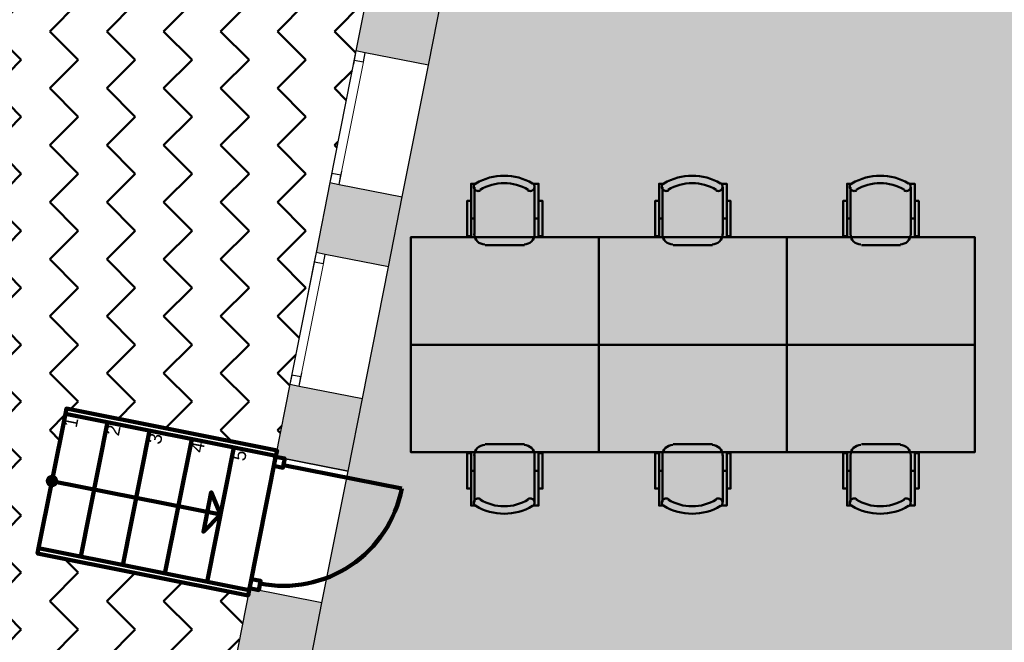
# Model space of a CAD drawing. Header units: metres. Extents: x -1 to 438, y -6 to 42.
# Tile 7 of 20: x 397.1 to 404.44, y 18.15 to 22.79. Entities that reach past the tile are written whole.
import ezdxf

# ---------------------------------------------------------------- set-up
doc = ezdxf.new("R2010")
doc.units = ezdxf.units.M
doc.linetypes.add('CONTINUA', pattern=[0])
doc.linetypes.add('PUNKT', pattern=[6.35, 0, -6.35])
for name, color, linetype, lineweight in [('3D P1 MURS EXISTENTS', 7, 'CONTINUA', 25), ('3D P1 MURS NOUS', 7, 'CONTINUA', 25), ('P1 FALS SOSTRE', 7, 'CONTINUA', 25), ('P1 MOBLES', 7, 'CONTINUA', 25)]:
    doc.layers.add(name, color=color, linetype=linetype, lineweight=lineweight)
doc.styles.add('ARIAL', font='arial.ttf')

# ---------------------------------------------------------------- blocks, each defined once
blk = doc.blocks.new('OBJETO_COMPLEJO_13')
at = {"layer": 'P1 MOBLES', "color": 202, "linetype": 'CONTINUA', "lineweight": 50, "transparency": 33554687}
for p, q in [((400.4877, 21.1862), (400.4877, 21.5375)), ((400.9364, 21.5375), (400.9364, 21.1862)), ((400.4623, 21.3047), (400.4877, 21.3047)), ((400.9661, 21.3047), (400.9364, 21.3047)), ((400.8602, 21.1057), (400.5681, 21.1057))]:
    blk.add_line(p, q, dxfattribs=at)
for points in [[(400.4623, 21.4359), (400.4327, 21.4359), (400.4327, 21.1735), (400.4623, 21.1735), (400.4623, 21.5629), (400.5004, 21.5629)], [(400.4969, 21.5673), (400.492, 21.5632), (400.4881, 21.5584), (400.4852, 21.553), (400.4835, 21.5473), (400.4828, 21.5412), (400.4833, 21.5352), (400.4851, 21.5292), (400.488, 21.5235), (400.492, 21.5186), (400.4968, 21.5146), (400.5022, 21.5117), (400.5079, 21.5099), (400.514, 21.5092), (400.52, 21.5097), (400.526, 21.5113), (400.5317, 21.5142)], [(400.8869, 21.5142), (400.8926, 21.5113), (400.8986, 21.5097), (400.9046, 21.5092), (400.9107, 21.5099), (400.9164, 21.5117), (400.9218, 21.5146), (400.9266, 21.5186), (400.9306, 21.5235), (400.9335, 21.5292), (400.9353, 21.5352), (400.9358, 21.5412), (400.9352, 21.5473), (400.9334, 21.553), (400.9305, 21.5584), (400.9266, 21.5632), (400.9217, 21.5673)], [(400.9661, 21.4359), (400.9957, 21.4359), (400.9957, 21.1735), (400.9661, 21.1735), (400.9661, 21.5629), (400.9237, 21.5629)], [(400.4871, 21.1896), (400.4887, 21.1738), (400.4932, 21.1591), (400.5004, 21.1458), (400.51, 21.1342), (400.5216, 21.1246), (400.5349, 21.1174), (400.5496, 21.1129), (400.5654, 21.1113)], [(400.8575, 21.1113), (400.8733, 21.1129), (400.888, 21.1174), (400.9013, 21.1246), (400.9128, 21.1342), (400.9224, 21.1458), (400.9296, 21.1591), (400.9342, 21.1738), (400.9358, 21.1896)]]:
    blk.add_lwpolyline(points, dxfattribs=at)
blk.add_lwpolyline([(401.4148, 20.3649), (400.0136, 20.3649), (400.0136, 21.165), (401.4148, 21.165), (401.4148, 20.3649)], close=True, dxfattribs=at)
for centre, radius, start, end in [((400.7094, 21.2068), 0.4167, 59.57383, 120.44578), ((400.7094, 21.228), 0.3405, 58.2581, 121.76492)]:
    blk.add_arc(centre, radius, start, end, dxfattribs=at)
blk = doc.blocks.new('OBJETO_COMPLEJO_14')
at = {"layer": 'P1 MOBLES', "color": 202, "linetype": 'CONTINUA', "lineweight": 50, "transparency": 33554687}
for p, q in [((400.8602, 19.6241), (400.5681, 19.6241)), ((400.4877, 19.5437), (400.4877, 19.1923)), ((400.9364, 19.1923), (400.9364, 19.5437)), ((400.4623, 19.4252), (400.4877, 19.4252)), ((400.9661, 19.4252), (400.9364, 19.4252))]:
    blk.add_line(p, q, dxfattribs=at)
blk.add_lwpolyline([(401.4148, 20.3649), (400.0136, 20.3649), (400.0136, 19.5649), (401.4148, 19.5649), (401.4148, 20.3649)], close=True, dxfattribs=at)
for points in [[(400.4871, 19.5403), (400.4887, 19.5561), (400.4932, 19.5708), (400.5004, 19.5841), (400.51, 19.5957), (400.5216, 19.6052), (400.5349, 19.6124), (400.5496, 19.617), (400.5654, 19.6186)], [(400.8575, 19.6186), (400.8733, 19.617), (400.888, 19.6124), (400.9013, 19.6052), (400.9128, 19.5957), (400.9224, 19.5841), (400.9296, 19.5708), (400.9342, 19.5561), (400.9358, 19.5403)], [(400.4623, 19.2939), (400.4327, 19.2939), (400.4327, 19.5564), (400.4623, 19.5564), (400.4623, 19.1669), (400.5004, 19.1669)], [(400.9661, 19.2939), (400.9957, 19.2939), (400.9957, 19.5564), (400.9661, 19.5564), (400.9661, 19.1669), (400.9237, 19.1669)], [(400.4969, 19.1625), (400.492, 19.1666), (400.4881, 19.1714), (400.4852, 19.1768), (400.4835, 19.1826), (400.4828, 19.1886), (400.4833, 19.1947), (400.4851, 19.2007), (400.488, 19.2063), (400.492, 19.2113), (400.4968, 19.2152), (400.5022, 19.2181), (400.5079, 19.22), (400.514, 19.2207), (400.52, 19.2202), (400.526, 19.2185), (400.5317, 19.2156)], [(400.8869, 19.2156), (400.8926, 19.2185), (400.8986, 19.2202), (400.9046, 19.2207), (400.9107, 19.22), (400.9164, 19.2181), (400.9218, 19.2152), (400.9266, 19.2113), (400.9306, 19.2063), (400.9335, 19.2007), (400.9353, 19.1947), (400.9358, 19.1886), (400.9352, 19.1826), (400.9334, 19.1768), (400.9305, 19.1714), (400.9266, 19.1666), (400.9217, 19.1625)]]:
    blk.add_lwpolyline(points, dxfattribs=at)
for centre, radius, start, end in [((400.7094, 19.5231), 0.4167, 239.55422, 300.42617), ((400.7094, 19.5019), 0.3405, 238.23508, 301.7419)]:
    blk.add_arc(centre, radius, start, end, dxfattribs=at)
blk = doc.blocks.new('OBJETO_COMPLEJO_15')
at = {"layer": 'P1 MOBLES', "color": 202, "linetype": 'CONTINUA', "lineweight": 50, "transparency": 33554687}
for p, q in [((401.8889, 21.1862), (401.8889, 21.5375)), ((402.3376, 21.5375), (402.3376, 21.1862)), ((401.8635, 21.3047), (401.8889, 21.3047)), ((402.3672, 21.3047), (402.3376, 21.3047)), ((402.2614, 21.1057), (401.9693, 21.1057))]:
    blk.add_line(p, q, dxfattribs=at)
for points in [[(401.8635, 21.4359), (401.8339, 21.4359), (401.8339, 21.1735), (401.8635, 21.1735), (401.8635, 21.5629), (401.9016, 21.5629)], [(401.8981, 21.5673), (401.8932, 21.5632), (401.8892, 21.5584), (401.8864, 21.553), (401.8846, 21.5473), (401.884, 21.5412), (401.8845, 21.5352), (401.8862, 21.5292), (401.8892, 21.5235), (401.8932, 21.5186), (401.898, 21.5146), (401.9034, 21.5117), (401.9091, 21.5099), (401.9151, 21.5092), (401.9212, 21.5097), (401.9272, 21.5113), (401.9329, 21.5142)], [(402.2881, 21.5142), (402.2938, 21.5113), (402.2997, 21.5097), (402.3058, 21.5092), (402.3118, 21.5099), (402.3176, 21.5117), (402.323, 21.5146), (402.3278, 21.5186), (402.3318, 21.5235), (402.3347, 21.5292), (402.3364, 21.5352), (402.337, 21.5412), (402.3363, 21.5473), (402.3346, 21.553), (402.3317, 21.5584), (402.3278, 21.5632), (402.3229, 21.5673)], [(402.3672, 21.4359), (402.3969, 21.4359), (402.3969, 21.1735), (402.3672, 21.1735), (402.3672, 21.5629), (402.3249, 21.5629)], [(401.8882, 21.1896), (401.8898, 21.1738), (401.8944, 21.1591), (401.9016, 21.1458), (401.9112, 21.1342), (401.9228, 21.1246), (401.9361, 21.1174), (401.9508, 21.1129), (401.9666, 21.1113)], [(402.2587, 21.1113), (402.2744, 21.1129), (402.2891, 21.1174), (402.3024, 21.1246), (402.314, 21.1342), (402.3236, 21.1458), (402.3308, 21.1591), (402.3354, 21.1738), (402.337, 21.1896)]]:
    blk.add_lwpolyline(points, dxfattribs=at)
blk.add_lwpolyline([(402.8159, 20.3649), (401.4148, 20.3649), (401.4148, 21.165), (402.8159, 21.165), (402.8159, 20.3649)], close=True, dxfattribs=at)
for centre, radius, start, end in [((402.1106, 21.2068), 0.4167, 59.57383, 120.44578), ((402.1106, 21.228), 0.3405, 58.2581, 121.76492)]:
    blk.add_arc(centre, radius, start, end, dxfattribs=at)
blk = doc.blocks.new('OBJETO_COMPLEJO_16')
at = {"layer": 'P1 MOBLES', "color": 202, "linetype": 'CONTINUA', "lineweight": 50, "transparency": 33554687}
for p, q in [((402.2614, 19.6241), (401.9693, 19.6241)), ((401.8889, 19.5437), (401.8889, 19.1923)), ((402.3376, 19.1923), (402.3376, 19.5437)), ((401.8635, 19.4252), (401.8889, 19.4252)), ((402.3672, 19.4252), (402.3376, 19.4252))]:
    blk.add_line(p, q, dxfattribs=at)
blk.add_lwpolyline([(402.8159, 20.3649), (401.4148, 20.3649), (401.4148, 19.5649), (402.8159, 19.5649), (402.8159, 20.3649)], close=True, dxfattribs=at)
for points in [[(401.8882, 19.5403), (401.8898, 19.5561), (401.8944, 19.5708), (401.9016, 19.5841), (401.9112, 19.5957), (401.9228, 19.6052), (401.9361, 19.6124), (401.9508, 19.617), (401.9666, 19.6186)], [(402.2587, 19.6186), (402.2744, 19.617), (402.2891, 19.6124), (402.3024, 19.6052), (402.314, 19.5957), (402.3236, 19.5841), (402.3308, 19.5708), (402.3354, 19.5561), (402.337, 19.5403)], [(401.8635, 19.2939), (401.8339, 19.2939), (401.8339, 19.5564), (401.8635, 19.5564), (401.8635, 19.1669), (401.9016, 19.1669)], [(402.3672, 19.2939), (402.3969, 19.2939), (402.3969, 19.5564), (402.3672, 19.5564), (402.3672, 19.1669), (402.3249, 19.1669)], [(401.8981, 19.1625), (401.8932, 19.1666), (401.8892, 19.1714), (401.8864, 19.1768), (401.8846, 19.1826), (401.884, 19.1886), (401.8845, 19.1947), (401.8862, 19.2007), (401.8892, 19.2063), (401.8932, 19.2113), (401.898, 19.2152), (401.9034, 19.2181), (401.9091, 19.22), (401.9151, 19.2207), (401.9212, 19.2202), (401.9272, 19.2185), (401.9329, 19.2156)], [(402.2881, 19.2156), (402.2938, 19.2185), (402.2997, 19.2202), (402.3058, 19.2207), (402.3118, 19.22), (402.3176, 19.2181), (402.323, 19.2152), (402.3278, 19.2113), (402.3318, 19.2063), (402.3347, 19.2007), (402.3364, 19.1947), (402.337, 19.1886), (402.3363, 19.1826), (402.3346, 19.1768), (402.3317, 19.1714), (402.3278, 19.1666), (402.3229, 19.1625)]]:
    blk.add_lwpolyline(points, dxfattribs=at)
for centre, radius, start, end in [((402.1106, 19.5231), 0.4167, 239.55422, 300.42617), ((402.1106, 19.5019), 0.3405, 238.23508, 301.7419)]:
    blk.add_arc(centre, radius, start, end, dxfattribs=at)
blk = doc.blocks.new('OBJETO_COMPLEJO_17')
at = {"layer": 'P1 MOBLES', "color": 202, "linetype": 'CONTINUA', "lineweight": 50, "transparency": 33554687}
for p, q in [((403.2901, 21.1862), (403.2901, 21.5375)), ((403.7388, 21.5375), (403.7388, 21.1862)), ((403.2647, 21.3047), (403.2901, 21.3047)), ((403.7684, 21.3047), (403.7388, 21.3047)), ((403.6626, 21.1057), (403.3705, 21.1057))]:
    blk.add_line(p, q, dxfattribs=at)
for points in [[(403.2647, 21.4359), (403.235, 21.4359), (403.235, 21.1735), (403.2647, 21.1735), (403.2647, 21.5629), (403.3028, 21.5629)], [(403.2993, 21.5673), (403.2943, 21.5632), (403.2904, 21.5584), (403.2876, 21.553), (403.2858, 21.5473), (403.2852, 21.5412), (403.2857, 21.5352), (403.2874, 21.5292), (403.2904, 21.5235), (403.2944, 21.5186), (403.2992, 21.5146), (403.3045, 21.5117), (403.3103, 21.5099), (403.3163, 21.5092), (403.3224, 21.5097), (403.3284, 21.5113), (403.3341, 21.5142)], [(403.6893, 21.5142), (403.695, 21.5113), (403.7009, 21.5097), (403.707, 21.5092), (403.713, 21.5099), (403.7188, 21.5117), (403.7242, 21.5146), (403.7289, 21.5186), (403.7329, 21.5235), (403.7359, 21.5292), (403.7376, 21.5352), (403.7381, 21.5412), (403.7375, 21.5473), (403.7358, 21.553), (403.7329, 21.5584), (403.729, 21.5632), (403.7241, 21.5673)], [(403.7684, 21.4359), (403.798, 21.4359), (403.798, 21.1735), (403.7684, 21.1735), (403.7684, 21.5629), (403.7261, 21.5629)], [(403.2894, 21.1896), (403.291, 21.1738), (403.2956, 21.1591), (403.3028, 21.1458), (403.3124, 21.1342), (403.3239, 21.1246), (403.3372, 21.1174), (403.3519, 21.1129), (403.3677, 21.1113)], [(403.6598, 21.1113), (403.6756, 21.1129), (403.6903, 21.1174), (403.7036, 21.1246), (403.7152, 21.1342), (403.7248, 21.1458), (403.732, 21.1591), (403.7366, 21.1738), (403.7381, 21.1896)]]:
    blk.add_lwpolyline(points, dxfattribs=at)
blk.add_lwpolyline([(404.2171, 20.3649), (402.8159, 20.3649), (402.8159, 21.165), (404.2171, 21.165), (404.2171, 20.3649)], close=True, dxfattribs=at)
for centre, radius, start, end in [((403.5117, 21.2068), 0.4167, 59.57383, 120.44578), ((403.5117, 21.228), 0.3405, 58.2581, 121.76492)]:
    blk.add_arc(centre, radius, start, end, dxfattribs=at)
blk = doc.blocks.new('OBJETO_COMPLEJO_18')
at = {"layer": 'P1 MOBLES', "color": 202, "linetype": 'CONTINUA', "lineweight": 50, "transparency": 33554687}
for p, q in [((403.6626, 19.6241), (403.3705, 19.6241)), ((403.2901, 19.5437), (403.2901, 19.1923)), ((403.7388, 19.1923), (403.7388, 19.5437)), ((403.2647, 19.4252), (403.2901, 19.4252)), ((403.7684, 19.4252), (403.7388, 19.4252))]:
    blk.add_line(p, q, dxfattribs=at)
blk.add_lwpolyline([(404.2171, 20.3649), (402.8159, 20.3649), (402.8159, 19.5649), (404.2171, 19.5649), (404.2171, 20.3649)], close=True, dxfattribs=at)
for points in [[(403.2894, 19.5403), (403.291, 19.5561), (403.2956, 19.5708), (403.3028, 19.5841), (403.3124, 19.5957), (403.3239, 19.6052), (403.3372, 19.6124), (403.3519, 19.617), (403.3677, 19.6186)], [(403.6598, 19.6186), (403.6756, 19.617), (403.6903, 19.6124), (403.7036, 19.6052), (403.7152, 19.5957), (403.7248, 19.5841), (403.732, 19.5708), (403.7366, 19.5561), (403.7381, 19.5403)], [(403.2647, 19.2939), (403.235, 19.2939), (403.235, 19.5564), (403.2647, 19.5564), (403.2647, 19.1669), (403.3028, 19.1669)], [(403.7684, 19.2939), (403.798, 19.2939), (403.798, 19.5564), (403.7684, 19.5564), (403.7684, 19.1669), (403.7261, 19.1669)], [(403.2993, 19.1625), (403.2943, 19.1666), (403.2904, 19.1714), (403.2876, 19.1768), (403.2858, 19.1826), (403.2852, 19.1886), (403.2857, 19.1947), (403.2874, 19.2007), (403.2904, 19.2063), (403.2944, 19.2113), (403.2992, 19.2152), (403.3045, 19.2181), (403.3103, 19.22), (403.3163, 19.2207), (403.3224, 19.2202), (403.3284, 19.2185), (403.3341, 19.2156)], [(403.6893, 19.2156), (403.695, 19.2185), (403.7009, 19.2202), (403.707, 19.2207), (403.713, 19.22), (403.7188, 19.2181), (403.7242, 19.2152), (403.7289, 19.2113), (403.7329, 19.2063), (403.7359, 19.2007), (403.7376, 19.1947), (403.7381, 19.1886), (403.7375, 19.1826), (403.7358, 19.1768), (403.7329, 19.1714), (403.729, 19.1666), (403.7241, 19.1625)]]:
    blk.add_lwpolyline(points, dxfattribs=at)
for centre, radius, start, end in [((403.5117, 19.5231), 0.4167, 239.55422, 300.42617), ((403.5117, 19.5019), 0.3405, 238.23508, 301.7419)]:
    blk.add_arc(centre, radius, start, end, dxfattribs=at)

msp = doc.modelspace()

# ---------------------------------------------------------------- hatches: boundary and pattern name
at = {"layer": '3D P1 MURS EXISTENTS', "linetype": 'CONTINUA', "lineweight": 18, "true_color": 0xa0a0a0, "transparency": 33554687}
for points in [[(399.9162, 24.1222), (399.6053, 22.5527), (400.1448, 22.4458), (400.4557, 24.0153)], [(399.3077, 21.0509), (399.8472, 20.9441), (399.9504, 21.4649), (399.4109, 21.5718)], [(399.6529, 19.9631), (399.1134, 20.07), (399.0065, 19.5305), (399.546, 19.4236)], [(398.8121, 18.5496), (398.5038, 16.9935), (399.0434, 16.8866), (399.3517, 18.4427)]]:
    msp.add_hatch(color=253, dxfattribs=at).paths.add_polyline_path(points)
at = {"layer": 'P1 FALS SOSTRE', "true_color": 0xb2fbaa, "transparency": 33554687}
h = msp.add_hatch(color=71, dxfattribs=at)
h.paths.add_polyline_path([(421.407, 16.5095), (421.407, 23.7407), (421.337, 23.7407), (421.337, 24.2395), (417.447, 24.2395), (417.447, 23.4895), (416.517, 23.4895), (416.517, 21.7095), (416.487, 21.7095), (416.487, 20.9595), (416.517, 20.9595), (416.517, 19.5595), (416.0484, 19.5595), (416.0484, 18.7948), (416.2654, 18.49), (416.2666, 18.4909), (416.3059, 18.4331), (416.2489, 18.3925), (416.2484, 18.3932), (416.2219, 18.375), (415.9819, 18.2273), (415.7346, 18.0923), (415.4804, 17.9705), (415.2203, 17.8621), (414.9548, 17.7675), (414.6848, 17.687), (414.4109, 17.6206), (414.1339, 17.5687), (413.8546, 17.5314), (413.5737, 17.5087), (413.292, 17.5008), (413.0103, 17.5076), (412.7293, 17.5292), (412.4499, 17.5654), (412.1727, 17.6162), (411.8985, 17.6815), (411.6282, 17.761), (411.3623, 17.8545), (411.1018, 17.9618), (410.8472, 18.0827), (410.5993, 18.2166), (410.5542, 18.2441), (410.5516, 18.2396), (409.747, 18.2396), (409.747, 18.1095), (409.627, 18.1095), (409.627, 22.0762), (409.5179, 22.1774), (409.3185, 22.3439), (409.1106, 22.4998), (408.8949, 22.6445), (408.6719, 22.7778), (408.4422, 22.8992), (408.2065, 23.0084), (407.9654, 23.1051), (407.7196, 23.1891), (407.507, 23.2495), (407.51, 23.2607), (407.507, 23.2617), (407.507, 24.1595), (406.177, 24.1595), (406.177, 23.4195), (400.3377, 23.4195), (399.0648, 16.995), (403.3752, 16.5095)])
h.paths.add_polyline_path([(420.7423, 23.9213), (420.7499, 23.9643), (420.7648, 24.0054), (420.7867, 24.0432), (420.8148, 24.0767), (420.8482, 24.1048), (420.8861, 24.1266), (420.9271, 24.1416), (420.9701, 24.1491), (421.0138, 24.1491), (421.0569, 24.1416), (421.0979, 24.1266), (421.1357, 24.1048), (421.1692, 24.0767), (421.1973, 24.0432), (421.2191, 24.0054), (421.2341, 23.9643), (421.2417, 23.9213), (421.2417, 23.8776), (421.2341, 23.8346), (421.2191, 23.7935), (421.1973, 23.7557), (421.1692, 23.7222), (421.1357, 23.6942), (421.0979, 23.6723), (421.0569, 23.6574), (421.0138, 23.6498), (420.9701, 23.6498), (420.9271, 23.6574), (420.8861, 23.6723), (420.8482, 23.6942), (420.8148, 23.7222), (420.7867, 23.7557), (420.7648, 23.7935), (420.7499, 23.8346), (420.7423, 23.8776)], flags=16)
h.paths.add_polyline_path([(421.1357, 18.0048), (421.1692, 17.9767), (421.1973, 17.9432), (421.2191, 17.9054), (421.2341, 17.8643), (421.2417, 17.8213), (421.2417, 17.7776), (421.2341, 17.7346), (421.2191, 17.6935), (421.1973, 17.6557), (421.1692, 17.6222), (421.1357, 17.5942), (421.0979, 17.5723), (421.0569, 17.5574), (421.0138, 17.5498), (420.9701, 17.5498), (420.9271, 17.5574), (420.8861, 17.5723), (420.8482, 17.5942), (420.8148, 17.6222), (420.7867, 17.6557), (420.7648, 17.6935), (420.7499, 17.7346), (420.7423, 17.7776), (420.7423, 17.8213), (420.7499, 17.8643), (420.7648, 17.9054), (420.7867, 17.9432), (420.8148, 17.9767), (420.8482, 18.0048), (420.8861, 18.0266), (420.9271, 18.0416), (420.9701, 18.0491), (421.0138, 18.0491), (421.0569, 18.0416), (421.0979, 18.0266)], flags=16)
h.paths.add_polyline_path([(416.3142, 17.9767), (416.3423, 17.9432), (416.3641, 17.9054), (416.3791, 17.8643), (416.3867, 17.8213), (416.3867, 17.7776), (416.3791, 17.7346), (416.3641, 17.6935), (416.3423, 17.6557), (416.3142, 17.6222), (416.2807, 17.5942), (416.2429, 17.5723), (416.2019, 17.5574), (416.1588, 17.5498), (416.1151, 17.5498), (416.0721, 17.5574), (416.0311, 17.5723), (415.9932, 17.5942), (415.9598, 17.6222), (415.9317, 17.6557), (415.9098, 17.6935), (415.8949, 17.7346), (415.8873, 17.7776), (415.8873, 17.8213), (415.8949, 17.8643), (415.9098, 17.9054), (415.9317, 17.9432), (415.9598, 17.9767), (415.9932, 18.0048), (416.0311, 18.0266), (416.0721, 18.0416), (416.1151, 18.0491), (416.1588, 18.0491), (416.2019, 18.0416), (416.2429, 18.0266), (416.2807, 18.0048)], flags=16)
h.paths.add_polyline_path([(405.9807, 18.0048), (406.0142, 17.9767), (406.0423, 17.9432), (406.0641, 17.9054), (406.0791, 17.8643), (406.0867, 17.8213), (406.0867, 17.7776), (406.0791, 17.7346), (406.0641, 17.6935), (406.0423, 17.6557), (406.0142, 17.6222), (405.9807, 17.5942), (405.9429, 17.5723), (405.9019, 17.5574), (405.8588, 17.5498), (405.8151, 17.5498), (405.7721, 17.5574), (405.7311, 17.5723), (405.6932, 17.5942), (405.6598, 17.6222), (405.6317, 17.6557), (405.6098, 17.6935), (405.5949, 17.7346), (405.5873, 17.7776), (405.5873, 17.8213), (405.5949, 17.8643), (405.6098, 17.9054), (405.6317, 17.9432), (405.6598, 17.9767), (405.6932, 18.0048), (405.7311, 18.0266), (405.7721, 18.0416), (405.8151, 18.0491), (405.8588, 18.0491), (405.9019, 18.0416), (405.9429, 18.0266)], flags=16)
h.paths.add_polyline_path([(401.1642, 17.9767), (401.1923, 17.9432), (401.2141, 17.9054), (401.2291, 17.8643), (401.2367, 17.8213), (401.2367, 17.7776), (401.2291, 17.7346), (401.2141, 17.6935), (401.1923, 17.6557), (401.1642, 17.6222), (401.1307, 17.5942), (401.0929, 17.5723), (401.0519, 17.5574), (401.0088, 17.5498), (400.9651, 17.5498), (400.9221, 17.5574), (400.8811, 17.5723), (400.8432, 17.5942), (400.8098, 17.6222), (400.7817, 17.6557), (400.7598, 17.6935), (400.7449, 17.7346), (400.7373, 17.7776), (400.7373, 17.8213), (400.7449, 17.8643), (400.7598, 17.9054), (400.7817, 17.9432), (400.8098, 17.9767), (400.8432, 18.0048), (400.8811, 18.0266), (400.9221, 18.0416), (400.9651, 18.0491), (401.0088, 18.0491), (401.0519, 18.0416), (401.0929, 18.0266), (401.1307, 18.0048)], flags=16)
h.paths.add_polyline_path([(410.8775, 18.0048), (410.911, 17.9767), (410.939, 17.9432), (410.9609, 17.9054), (410.9758, 17.8643), (410.9834, 17.8213), (410.9834, 17.7776), (410.9758, 17.7346), (410.9609, 17.6935), (410.939, 17.6557), (410.911, 17.6222), (410.8775, 17.5942), (410.8396, 17.5723), (410.7986, 17.5574), (410.7556, 17.5498), (410.7119, 17.5498), (410.6689, 17.5574), (410.6278, 17.5723), (410.59, 17.5942), (410.5565, 17.6222), (410.5284, 17.6557), (410.5066, 17.6935), (410.4916, 17.7346), (410.484, 17.7776), (410.484, 17.8213), (410.4916, 17.8643), (410.5066, 17.9054), (410.5284, 17.9432), (410.5565, 17.9767), (410.59, 18.0048), (410.6278, 18.0266), (410.6689, 18.0416), (410.7119, 18.0491), (410.7556, 18.0491), (410.7986, 18.0416), (410.8396, 18.0266)], flags=16)
at = {"layer": 'P1 MOBLES', "linetype": 'CONTINUA', "lineweight": 50, "transparency": 33554687}
h = msp.add_hatch(dxfattribs=at)
h.set_pattern_fill('TRAMA', color=202, scale=0.3, angle=135, style=0, pattern_type=2)
h.set_pattern_definition([(135, (-0.84853, 6e-17), (-0.42426407, 3e-17), [0.3, -0.3]), (225, (-0.84853, 6e-17), (-7e-17, -0.42426407), [0.3, -0.3])])
h.paths.add_polyline_path([(400.4234, 26.6821), (400.6941, 28.0485), (394.4398, 28.0485), (394.4398, 13.2195), (397.7561, 13.2195), (398.8018, 18.4972), (397.2323, 18.8081), (397.446, 19.8872), (399.0155, 19.5762), (400.2096, 25.603), (398.6401, 25.914), (398.8539, 26.993)], flags=0)

# ---------------------------------------------------------------- linework, layer by layer
at = {"layer": '3D P1 MURS EXISTENTS', "color": 7, "linetype": 'CONTINUA', "lineweight": 25, "transparency": 33554687}
for p, q in [((399.9162, 24.1222), (399.6053, 22.5527)), ((400.1448, 22.4458), (400.4557, 24.0153)), ((399.6053, 22.5527), (399.4109, 21.5718)), ((399.6739, 22.5391), (399.6053, 22.5527)), ((400.1448, 22.4458), (399.6739, 22.5391)), ((399.9504, 21.4649), (400.1448, 22.4458)), ((399.4109, 21.5718), (399.3077, 21.0509)), ((399.4109, 21.5718), (399.4796, 21.5582)), ((399.4796, 21.5582), (399.9504, 21.4649)), ((399.8472, 20.9441), (399.9504, 21.4649)), ((399.3077, 21.0509), (399.1134, 20.07)), ((399.3764, 21.0373), (399.3077, 21.0509)), ((399.8472, 20.9441), (399.3764, 21.0373)), ((399.6529, 19.9631), (399.8472, 20.9441)), ((399.1134, 20.07), (399.0065, 19.5305)), ((399.1134, 20.07), (399.182, 20.0564)), ((399.182, 20.0564), (399.6529, 19.9631)), ((399.546, 19.4236), (399.6529, 19.9631)), ((399.0065, 19.5305), (399.546, 19.4236)), ((398.8121, 18.5496), (398.5038, 16.9935)), ((399.3517, 18.4427), (398.8121, 18.5496)), ((399.0434, 16.8866), (399.3517, 18.4427))]:
    msp.add_line(p, q, dxfattribs=at)
at = {"layer": '3D P1 MURS EXISTENTS', "color": 7, "linetype": 'PUNKT', "lineweight": 25, "transparency": 33554687}
for p, q in [((399.6053, 22.5527), (399.4109, 21.5718)), ((399.4796, 21.5582), (399.6739, 22.5391)), ((399.6739, 22.5391), (399.6053, 22.5527)), ((399.4109, 21.5718), (399.4796, 21.5582)), ((399.3077, 21.0509), (399.1134, 20.07)), ((399.182, 20.0564), (399.3764, 21.0373)), ((399.3764, 21.0373), (399.3077, 21.0509)), ((399.1134, 20.07), (399.182, 20.0564))]:
    msp.add_line(p, q, dxfattribs=at)
at = {"layer": '3D P1 MURS EXISTENTS', "color": 7, "linetype": 'CONTINUA', "lineweight": 25, "transparency": 33554687}
for points in [[(399.6053, 22.5527), (399.5917, 22.484), (399.6603, 22.4704), (399.6739, 22.5391), (399.6053, 22.5527)], [(399.4245, 21.6404), (399.4109, 21.5718), (399.4796, 21.5582), (399.4932, 21.6268), (399.4245, 21.6404)], [(399.3077, 21.0509), (399.2941, 20.9823), (399.3628, 20.9687), (399.3764, 21.0373), (399.3077, 21.0509)], [(399.127, 20.1387), (399.1134, 20.07), (399.182, 20.0564), (399.1956, 20.1251), (399.127, 20.1387)]]:
    msp.add_lwpolyline(points, close=True, dxfattribs=at)
at = {"layer": '3D P1 MURS EXISTENTS', "color": 40, "linetype": 'CONTINUA', "lineweight": 18, "transparency": 33554687}
for points in [[(399.5917, 22.484), (399.4245, 21.6404), (399.4932, 21.6268), (399.6603, 22.4704), (399.5917, 22.484)], [(399.2941, 20.9823), (399.127, 20.1387), (399.1956, 20.1251), (399.3628, 20.9687), (399.2941, 20.9823)]]:
    msp.add_lwpolyline(points, close=True, dxfattribs=at)
at = {"layer": '3D P1 MURS NOUS', "color": 240, "linetype": 'CONTINUA', "lineweight": 140, "transparency": 33554687}
for p, q in [((397.44, 19.8497), (397.2405, 18.8494)), ((397.7538, 19.7871), (397.5543, 18.7868)), ((398.0676, 19.7245), (397.8681, 18.7242)), ((398.3815, 19.6619), (398.1819, 18.6616)), ((398.6953, 19.5993), (398.4958, 18.599)), ((399.0654, 19.4679), (399.9473, 19.2931)), ((397.3403, 19.3495), (398.5955, 19.0991))]:
    msp.add_line(p, q, dxfattribs=at)
at = {"layer": '3D P1 MURS NOUS', "color": 7, "linetype": 'CONTINUA', "lineweight": 25, "transparency": 33554687}
for p, q in [((399.546, 19.4236), (399.0065, 19.5305)), ((399.3517, 18.4427), (399.546, 19.4236))]:
    msp.add_line(p, q, dxfattribs=at)
at = {"layer": '3D P1 MURS NOUS', "color": 240, "linetype": 'CONTINUA', "lineweight": 140, "transparency": 33554687}
for points in [[(397.44, 19.8497), (399.0091, 19.5367), (399.0169, 19.5759), (397.4478, 19.8889), (397.44, 19.8497)], [(397.44, 19.8497), (399.0091, 19.5367), (398.8096, 18.5364), (397.2405, 18.8494), (397.44, 19.8497)], [(398.9929, 19.4618), (399.0065, 19.5305), (399.0752, 19.5169), (399.0615, 19.4482), (398.9929, 19.4618)], [(398.5955, 19.0991), (398.5268, 19.2658), (398.4681, 18.9716), (398.5955, 19.0991)], [(397.2405, 18.8494), (398.8096, 18.5364), (398.8018, 18.4972), (397.2327, 18.8101), (397.2405, 18.8494)], [(398.8123, 18.5505), (398.8259, 18.6192), (398.8946, 18.6056), (398.881, 18.5369), (398.8123, 18.5505)]]:
    msp.add_lwpolyline(points, close=True, dxfattribs=at)
msp.add_circle((397.3403, 19.3495), 0.03, dxfattribs=at)
msp.add_arc((399.0654, 19.4679), 0.899, 258.79336, 348.79336, dxfattribs=at)

# ---------------------------------------------------------------- block references
at = {"layer": 'P1 MOBLES', "color": 202, "linetype": 'CONTINUA', "lineweight": 50, "transparency": 33554687}
for name in ['OBJETO_COMPLEJO_13', 'OBJETO_COMPLEJO_15', 'OBJETO_COMPLEJO_17', 'OBJETO_COMPLEJO_14', 'OBJETO_COMPLEJO_16', 'OBJETO_COMPLEJO_18']:
    msp.add_blockref(name, (0, 0), dxfattribs=at)

# ---------------------------------------------------------------- texts
at = {"layer": '3D P1 MURS NOUS', "color": 240, "linetype": 'CONTINUA', "lineweight": 140, "transparency": 33554687, "char_height": 0.1, "attachment_point": 7, "rotation": 78.71977, "style": 'ARIAL'}
for s, insert, width in [('\\W0.90;1', (397.5241, 19.7428), 0.123438), ('\\W0.99;2', (397.8379, 19.6802), 0.127789), ('\\W0.99;3', (398.1517, 19.6176), 0.127789), ('\\W0.99;4', (398.4655, 19.555), 0.127789), ('\\W0.99;5', (398.7793, 19.4925), 0.127789)]:
    msp.add_mtext(s, dxfattribs=dict(at, insert=insert, width=width))

doc.saveas('drawing.dxf')
